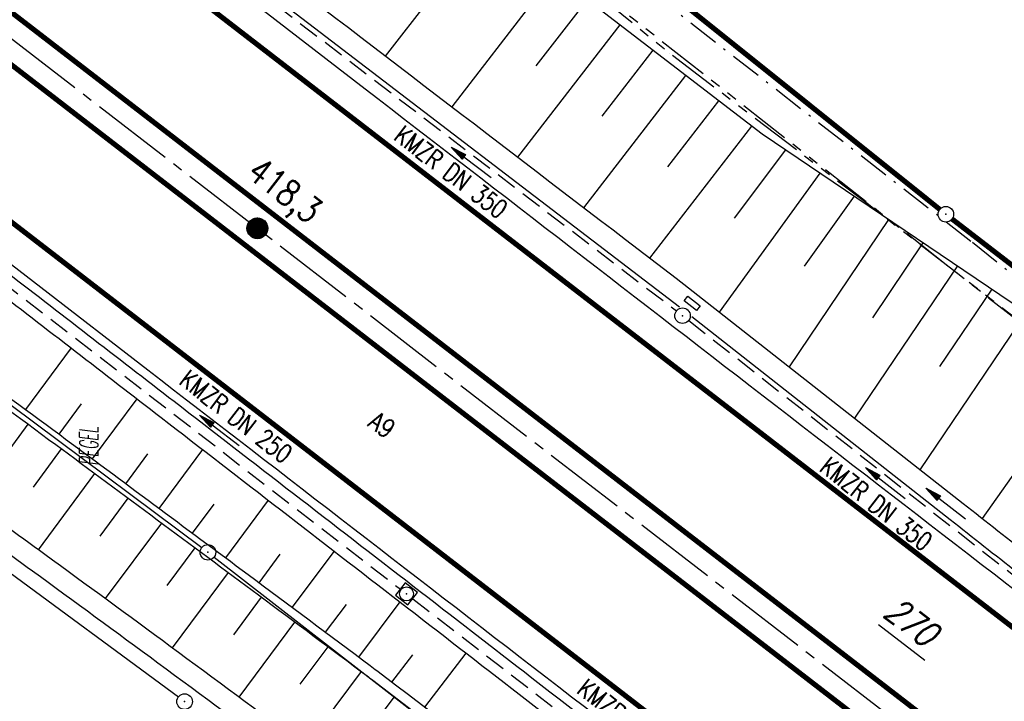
# Model space of a CAD drawing. Extents: x 448150 to 449332, y 437108 to 438384.
# Tile 141 of 172: x 449068 to 449162, y 437390 to 437456. Entities that reach past the tile are written whole.
import ezdxf
from ezdxf.enums import TextEntityAlignment as Align

# ---------------------------------------------------------------- set-up
doc = ezdxf.new("R2010")
doc.units = 0
doc.header["$LTSCALE"] = 2
doc.header["$MEASUREMENT"] = 0
for name, pattern in [('ACHSE', [5.5, 4, -0.5, 0.5, -0.5]), ('AUSGEZOGEN', [0]), ('BAB-FM2', [2.6, 1.5, -0.5, 0.1, -0.5]), ('GESTRICH-X2', [1.5, 1, -0.5]), ('PHANTOMX2', [5, 2.5, -0.5, 0.5, -0.5, 0.5, -0.5])]:
    doc.linetypes.add(name, pattern=pattern)
doc.layers.get('0').update_dxf_attribs({"linetype": 'AUSGEZOGEN'})
for name, color, linetype in [('213-FLSTNR-BAB', 7, 'AUSGEZOGEN'), ('213-GRENZL-BAB', 7, 'AUSGEZOGEN'), ('213_GRENZL', 8, 'AUSGEZOGEN'), ('213_GRENZP', 8, 'AUSGEZOGEN'), ('213GRENZP-BAB', 7, 'AUSGEZOGEN'), ('ACHSETOP', 250, 'ACHSE'), ('ANMERKUNG', 7, 'CONTINUOUS'), ('BAB_FM', 5, 'BAB-FM2'), ('BOESCHG', 250, 'AUSGEZOGEN'), ('FBRTOP', 250, 'AUSGEZOGEN'), ('HEKT_B', 250, 'CONTINUOUS'), ('KANAL', 7, 'GESTRICH-X2'), ('Lichtwellenleiter COLT', 46, 'PHANTOMX2'), ('Lichtwellenleiter GLH', 46, 'PHANTOMX2'), ('MULDE', 250, 'AUSGEZOGEN'), ('PFEIL', 7, 'CONTINUOUS'), ('PFEILTOP', 200, 'AUSGEZOGEN'), ('SCHLITZRINNE', 200, 'AUSGEZOGEN'), ('SCHRIFT', 7, 'AUSGEZOGEN'), ('SCHSYMBOL', 200, 'AUSGEZOGEN'), ('STRASSE', 250, 'AUSGEZOGEN'), ('TEXTO', 4, 'CONTINUOUS')]:
    doc.layers.add(name, color=color, linetype=linetype)
doc.styles.add('ROMANS', font='romans.shx', dxfattribs={"width": 0.8})

# ---------------------------------------------------------------- blocks, each defined once
blk = doc.blocks.new('*X15')
at = {"color": 0}
for p, q in [((212.234, 257.394), (213.242, 258.402)), ((212.236, 257.466), (213.169, 258.4)), ((212.237, 257.326), (213.31, 258.399)), ((212.244, 257.262), (213.373, 258.392)), ((212.244, 257.545), (213.09, 258.391)), ((212.254, 257.202), (213.434, 258.381)), ((212.261, 257.633), (213.003, 258.375)), ((212.268, 257.145), (213.491, 258.368)), ((212.284, 257.09), (213.545, 258.351)), ((212.29, 257.732), (212.903, 258.346)), ((212.303, 257.038), (213.597, 258.333)), ((212.324, 256.988), (213.647, 258.312)), ((212.343, 257.856), (212.779, 258.293)), ((212.347, 256.941), (213.694, 258.288)), ((212.372, 256.895), (213.74, 258.263)), ((212.399, 256.852), (213.783, 258.236)), ((212.428, 256.81), (213.825, 258.207)), ((212.459, 256.77), (213.865, 258.176)), ((212.492, 256.732), (213.903, 258.143)), ((212.526, 256.696), (213.939, 258.109)), ((212.563, 256.662), (213.974, 258.073)), ((212.601, 256.629), (214.006, 258.035)), ((212.64, 256.598), (214.037, 257.995)), ((212.682, 256.569), (214.066, 257.953)), ((212.726, 256.542), (214.093, 257.91)), ((212.771, 256.517), (214.119, 257.864)), ((212.819, 256.493), (214.142, 257.817)), ((212.868, 256.472), (214.163, 257.767)), ((212.92, 256.454), (214.182, 257.715)), ((212.975, 256.437), (214.198, 257.661)), ((213.032, 256.424), (214.211, 257.603)), ((213.092, 256.414), (214.222, 257.543)), ((213.156, 256.407), (214.229, 257.479)), ((213.224, 256.404), (214.232, 257.412)), ((213.296, 256.406), (214.23, 257.339)), ((213.375, 256.414), (214.222, 257.26)), ((213.463, 256.43), (214.205, 257.173)), ((213.563, 256.46), (214.176, 257.073)), ((213.686, 256.512), (214.123, 256.949))]:
    blk.add_line(p, q, dxfattribs=at)
blk = doc.blocks.new('SRMAST2')
at = {"color": 0}
blk.add_circle((0, 0), 0.999, dxfattribs=at)
blk.add_point((0, 0), dxfattribs=at)
blk.add_blockref('*X15', (-213.233, -257.403))
blk = doc.blocks.new('GST')
at = {"color": 0}
blk.add_circle((0, 0), 0.75, dxfattribs=at)
blk.add_point((0, 0), dxfattribs=at)
blk = doc.blocks.new('13')
blk.add_lwpolyline([(0.755, 1.218), (-0.748, 1.218), (-0.748, 1.801), (0.755, 1.801)], close=True)
at = {"rotation": 180}
blk.add_blockref('GST', (0, 0), dxfattribs=at)
blk = doc.blocks.new('20')
blk.add_lwpolyline([(-0.754, -0.751), (0.754, -0.751), (0.754, 0.75), (-0.754, 0.75)], close=True)
blk.add_circle((0, 0), 0.676)
blk.add_point((0, 0))
blk = doc.blocks.new('PFEIL2')
at = {"color": 0}
for p, q in [((0.88, 0.002), (-2.401, -0.012)), ((0.881, -0.271), (0.879, 0.276)), ((0.879, 0.276), (2.429, 0.009)), ((0.911, 0.27), (0.879, 0.265)), ((0.965, 0.261), (0.879, 0.246)), ((1.019, 0.252), (0.879, 0.228)), ((1.073, 0.242), (0.879, 0.209)), ((1.127, 0.233), (0.879, 0.191)), ((1.181, 0.224), (0.879, 0.172)), ((1.235, 0.214), (0.879, 0.154)), ((1.289, 0.205), (0.879, 0.135)), ((1.343, 0.196), (0.879, 0.117)), ((1.397, 0.187), (0.879, 0.098)), ((1.451, 0.177), (0.879, 0.08)), ((1.505, 0.168), (0.879, 0.061)), ((1.559, 0.159), (0.88, 0.043)), ((1.613, 0.149), (0.88, 0.024)), ((1.668, 0.14), (0.88, 0.006)), ((1.722, 0.131), (0.88, -0.013)), ((1.776, 0.121), (0.88, -0.031)), ((1.83, 0.112), (0.88, -0.05)), ((1.884, 0.103), (0.88, -0.068)), ((1.938, 0.094), (0.88, -0.087)), ((1.992, 0.084), (0.88, -0.105)), ((2.046, 0.075), (0.88, -0.124)), ((2.1, 0.066), (0.88, -0.142)), ((2.154, 0.056), (0.88, -0.161)), ((2.208, 0.047), (0.88, -0.179)), ((2.262, 0.038), (0.881, -0.198)), ((2.316, 0.029), (0.881, -0.216)), ((2.37, 0.019), (0.881, -0.235)), ((2.424, 0.01), (0.881, -0.253)), ((2.429, 0.009), (0.881, -0.271))]:
    blk.add_line(p, q, dxfattribs=at)

msp = doc.modelspace()

# ---------------------------------------------------------------- hatches: boundary and pattern name
at = {"layer": 'SCHLITZRINNE'}
h = msp.add_hatch(dxfattribs=at)
h.set_pattern_fill('_USER', color=256, scale=1.5, angle=45, style=0, pattern_type=0)
h.set_pattern_definition([(0.19809, (448696.2442, 437758.0261), (-0.005186, 1.499991), [])])
edge = h.paths.add_edge_path()
edge.add_arc((450103.943, 439168.643), 1992.851, 225.253931, 225.326505)
edge.add_arc((450104.379, 439169.084), 1993.471, 225.326505, 225.685513)
edge.add_arc((450114.112, 439179.052), 2007.404, 225.685514, 226.043274)
edge.add_arc((450116.374, 439181.397), 2010.661, 226.043274, 226.400342)
edge.add_arc((450108.345, 439172.967), 1999.019, 226.400342, 226.758448)
edge.add_arc((450107.359, 439171.918), 1997.58, 226.758448, 227.116898)
edge.add_arc((450114.22, 439179.306), 2007.663, 227.116898, 227.474446)
edge.add_arc((450112.044, 439176.933), 2004.443, 227.474446, 227.83238)
edge.add_arc((450107.824, 439172.273), 1998.156, 227.83238, 228.190877)
edge.add_arc((450107.663, 439172.094), 1997.915, 228.190877, 228.549748)
edge.add_arc((450107.034, 439171.381), 1996.965, 228.549748, 228.908704)
edge.add_arc((450111.572, 439176.585), 2003.869, 228.908704, 229.265964)
edge.add_arc((450119.093, 439185.318), 2015.394, 229.265964, 229.6222)
edge.add_arc((450115.134, 439180.663), 2009.284, 229.6222, 229.979919)
edge.add_arc((450101.808, 439164.793), 1988.56, 229.979919, 230.339497)
edge.add_arc((450135.905, 439205.921), 2041.985, 230.339497, 230.699144)
edge.add_arc((450015.788, 439059.171), 1852.343, 230.699144, 231.076753)
edge.add_arc((450440.038, 439584.513), 2527.6, 231.076753, 231.41321)
edge.add_arc((449605.176, 438538.206), 1189.037, 231.413211, 231.903765)
edge.add_arc((451876.599, 441435.451), 4870.53, 231.903765, 232.054115)
edge.add_arc((449764.385, 438726.671), 1435.572, 232.054115, 232.331051)
edge.add_arc((663048.573, 714993.472), 350453.466, 232.33105148, 232.33182369)
edge.add_arc((452105.708, 441751.773), 5260.885, 232.331837, 232.33814)
edge.add_arc((1083717.784, 1260087.558), 1038995.508, 232.338139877, 232.338829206)
edge.add_arc((362297.748, 325361.769), 141749.668, 52.33595822, 52.34101086, ccw=False)
edge.add_arc((130991.073, 25697.409), 520301.522, 52.33458173, 52.33595822, ccw=False)
edge.add_arc((597397.743, 629905.021), 242982.187, 232.33379622, 232.33674373)
edge.add_arc((1091510.304, 1270060.009), 1051651.236, 232.336743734, 232.337424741)
edge.add_arc((63904.407, -61307.138), 630166.935, 52.33651599, 52.337652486, ccw=False)
edge.add_line((448950.678, 437541.271), (448965.933, 437529.496))
edge.add_arc((450103.943, 439168.643), 1993.351, 225.253931, 225.326505)
edge.add_arc((450104.379, 439169.084), 1993.971, 225.326505, 225.633952)
h = msp.add_hatch(dxfattribs=at)
h.set_pattern_fill('_USER', color=256, scale=1.5, angle=45, style=0, pattern_type=0)
h.set_pattern_definition([(1.0848, (448717.7677, 437736.8698), (-0.0283982, 1.4997312), [])])
edge = h.paths.add_edge_path()
edge.add_arc((450104.379, 439169.084), 1993.971, 225.677136, 225.685513)
edge.add_arc((450114.112, 439179.052), 2007.904, 225.685514, 226.043274)
edge.add_arc((450116.374, 439181.397), 2011.161, 226.043274, 226.348764)
edge.add_arc((450103.943, 439168.643), 1992.851, 225.253931, 225.326505)
edge.add_arc((450104.379, 439169.084), 1993.471, 225.326505, 225.685513)
edge.add_arc((450114.112, 439179.052), 2007.404, 225.685514, 226.043274)
edge.add_arc((450116.374, 439181.397), 2010.661, 226.043274, 226.400342)
edge.add_arc((450108.345, 439172.967), 1999.019, 226.400342, 226.758448)
edge.add_arc((450107.359, 439171.918), 1997.58, 226.758448, 227.116898)
edge.add_arc((450114.22, 439179.306), 2007.663, 227.116898, 227.474446)
edge.add_arc((450112.044, 439176.933), 2004.443, 227.474446, 227.83238)
edge.add_arc((450107.824, 439172.273), 1998.156, 227.83238, 228.190877)
edge.add_arc((450107.663, 439172.094), 1997.915, 228.190877, 228.549748)
edge.add_arc((450107.034, 439171.381), 1996.965, 228.549748, 228.908704)
edge.add_arc((450111.572, 439176.585), 2003.869, 228.908704, 229.265964)
edge.add_arc((450119.093, 439185.318), 2015.394, 229.265964, 229.6222)
edge.add_arc((450115.134, 439180.663), 2009.284, 229.6222, 229.979919)
edge.add_arc((450101.808, 439164.793), 1988.56, 229.979919, 230.339497)
edge.add_arc((450135.905, 439205.921), 2041.985, 230.339497, 230.699144)
edge.add_arc((450015.788, 439059.171), 1852.343, 230.699144, 231.076753)
edge.add_arc((450440.038, 439584.513), 2527.6, 231.076753, 231.41321)
edge.add_arc((449605.176, 438538.206), 1189.037, 231.413211, 231.903765)
edge.add_arc((451876.599, 441435.451), 4870.53, 231.903765, 232.054115)
edge.add_arc((449764.385, 438726.671), 1435.572, 232.054115, 232.331051)
edge.add_arc((663048.573, 714993.472), 350453.466, 232.33105148, 232.33182369)
edge.add_arc((452105.708, 441751.773), 5260.885, 232.331837, 232.33814)
edge.add_arc((1083717.784, 1260087.558), 1038995.508, 232.338139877, 232.338829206)
edge.add_arc((362297.748, 325361.769), 141749.668, 52.33595822, 52.34101086, ccw=False)
edge.add_arc((130991.073, 25697.409), 520301.522, 52.33458173, 52.33595822, ccw=False)
edge.add_arc((597397.743, 629905.021), 242982.187, 232.33379622, 232.33674373)
edge.add_arc((1091510.304, 1270060.009), 1051651.236, 232.336743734, 232.337424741)
edge.add_arc((63904.407, -61307.138), 630166.935, 52.33651599, 52.337652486, ccw=False)
edge.add_line((448950.678, 437541.271), (448965.933, 437529.496))
h = msp.add_hatch(dxfattribs=at)
h.set_pattern_fill('_USER', color=256, scale=1.5, angle=45, style=0, pattern_type=0)
h.set_pattern_definition([(1.92282, (448737.9663, 437717.5835), (-0.05033, 1.4991554), [])])
edge = h.paths.add_edge_path()
edge.add_arc((450116.374, 439181.397), 2011.161, 226.391578, 226.400342)
edge.add_arc((450108.345, 439172.967), 1999.519, 226.400342, 226.758448)
edge.add_arc((450107.359, 439171.918), 1998.08, 226.758448, 227.116898)
edge.add_arc((450114.22, 439179.306), 2008.163, 227.116898, 227.474446)
edge.add_arc((450112.044, 439176.933), 2004.943, 227.474446, 227.83238)
edge.add_arc((450107.824, 439172.273), 1998.656, 227.83238, 228.068653)
edge.add_arc((450103.943, 439168.643), 1992.851, 225.253931, 225.326505)
edge.add_arc((450104.379, 439169.084), 1993.471, 225.326505, 225.685513)
edge.add_arc((450114.112, 439179.052), 2007.404, 225.685514, 226.043274)
edge.add_arc((450116.374, 439181.397), 2010.661, 226.043274, 226.400342)
edge.add_arc((450108.345, 439172.967), 1999.019, 226.400342, 226.758448)
edge.add_arc((450107.359, 439171.918), 1997.58, 226.758448, 227.116898)
edge.add_arc((450114.22, 439179.306), 2007.663, 227.116898, 227.474446)
edge.add_arc((450112.044, 439176.933), 2004.443, 227.474446, 227.83238)
edge.add_arc((450107.824, 439172.273), 1998.156, 227.83238, 228.190877)
edge.add_arc((450107.663, 439172.094), 1997.915, 228.190877, 228.549748)
edge.add_arc((450107.034, 439171.381), 1996.965, 228.549748, 228.908704)
edge.add_arc((450111.572, 439176.585), 2003.869, 228.908704, 229.265964)
edge.add_arc((450119.093, 439185.318), 2015.394, 229.265964, 229.6222)
edge.add_arc((450115.134, 439180.663), 2009.284, 229.6222, 229.979919)
edge.add_arc((450101.808, 439164.793), 1988.56, 229.979919, 230.339497)
edge.add_arc((450135.905, 439205.921), 2041.985, 230.339497, 230.699144)
edge.add_arc((450015.788, 439059.171), 1852.343, 230.699144, 231.076753)
edge.add_arc((450440.038, 439584.513), 2527.6, 231.076753, 231.41321)
edge.add_arc((449605.176, 438538.206), 1189.037, 231.413211, 231.903765)
edge.add_arc((451876.599, 441435.451), 4870.53, 231.903765, 232.054115)
edge.add_arc((449764.385, 438726.671), 1435.572, 232.054115, 232.331051)
edge.add_arc((663048.573, 714993.472), 350453.466, 232.33105148, 232.33182369)
edge.add_arc((452105.708, 441751.773), 5260.885, 232.331837, 232.33814)
edge.add_arc((1083717.784, 1260087.558), 1038995.508, 232.338139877, 232.338829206)
edge.add_arc((362297.748, 325361.769), 141749.668, 52.33595822, 52.34101086, ccw=False)
edge.add_arc((130991.073, 25697.409), 520301.522, 52.33458173, 52.33595822, ccw=False)
edge.add_arc((597397.743, 629905.021), 242982.187, 232.33379622, 232.33674373)
edge.add_arc((1091510.304, 1270060.009), 1051651.236, 232.336743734, 232.337424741)
edge.add_arc((63904.407, -61307.138), 630166.935, 52.33651599, 52.337652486, ccw=False)
edge.add_line((448950.678, 437541.271), (448965.933, 437529.496))
h = msp.add_hatch(dxfattribs=at)
h.set_pattern_fill('_USER', color=256, scale=1.5, angle=45, style=0, pattern_type=0)
h.set_pattern_definition([(5.43336, (448830.8072, 437635.437), (-0.142032, 1.4932605), [])])
edge = h.paths.add_edge_path()
edge.add_arc((450115.134, 439180.663), 2009.784, 229.703318, 229.979919)
edge.add_arc((450101.808, 439164.793), 1989.06, 229.979919, 230.339497)
edge.add_arc((450135.905, 439205.921), 2042.485, 230.339497, 230.699144)
edge.add_arc((450015.788, 439059.171), 1852.843, 230.699144, 231.076753)
edge.add_arc((450440.038, 439584.513), 2528.1, 231.076753, 231.211068)
edge.add_arc((450103.943, 439168.643), 1992.851, 225.253931, 225.326505)
edge.add_arc((450104.379, 439169.084), 1993.471, 225.326505, 225.685513)
edge.add_arc((450114.112, 439179.052), 2007.404, 225.685514, 226.043274)
edge.add_arc((450116.374, 439181.397), 2010.661, 226.043274, 226.400342)
edge.add_arc((450108.345, 439172.967), 1999.019, 226.400342, 226.758448)
edge.add_arc((450107.359, 439171.918), 1997.58, 226.758448, 227.116898)
edge.add_arc((450114.22, 439179.306), 2007.663, 227.116898, 227.474446)
edge.add_arc((450112.044, 439176.933), 2004.443, 227.474446, 227.83238)
edge.add_arc((450107.824, 439172.273), 1998.156, 227.83238, 228.190877)
edge.add_arc((450107.663, 439172.094), 1997.915, 228.190877, 228.549748)
edge.add_arc((450107.034, 439171.381), 1996.965, 228.549748, 228.908704)
edge.add_arc((450111.572, 439176.585), 2003.869, 228.908704, 229.265964)
edge.add_arc((450119.093, 439185.318), 2015.394, 229.265964, 229.6222)
edge.add_arc((450115.134, 439180.663), 2009.284, 229.6222, 229.979919)
edge.add_arc((450101.808, 439164.793), 1988.56, 229.979919, 230.339497)
edge.add_arc((450135.905, 439205.921), 2041.985, 230.339497, 230.699144)
edge.add_arc((450015.788, 439059.171), 1852.343, 230.699144, 231.076753)
edge.add_arc((450440.038, 439584.513), 2527.6, 231.076753, 231.41321)
edge.add_arc((449605.176, 438538.206), 1189.037, 231.413211, 231.903765)
edge.add_arc((451876.599, 441435.451), 4870.53, 231.903765, 232.054115)
edge.add_arc((449764.385, 438726.671), 1435.572, 232.054115, 232.331051)
edge.add_arc((663048.573, 714993.472), 350453.466, 232.33105148, 232.33182369)
edge.add_arc((452105.708, 441751.773), 5260.885, 232.331837, 232.33814)
edge.add_arc((1083717.784, 1260087.558), 1038995.508, 232.338139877, 232.338829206)
edge.add_arc((362297.748, 325361.769), 141749.668, 52.33595822, 52.34101086, ccw=False)
edge.add_arc((130991.073, 25697.409), 520301.522, 52.33458173, 52.33595822, ccw=False)
edge.add_arc((597397.743, 629905.021), 242982.187, 232.33379622, 232.33674373)
edge.add_arc((1091510.304, 1270060.009), 1051651.236, 232.336743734, 232.337424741)
edge.add_arc((63904.407, -61307.138), 630166.935, 52.33651599, 52.337652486, ccw=False)
edge.add_line((448950.678, 437541.271), (448965.933, 437529.496))

# ---------------------------------------------------------------- linework, layer by layer
at = {"layer": '213-FLSTNR-BAB'}
msp.add_line((449150.295, 437397.718), (449154.743, 437394.285), dxfattribs=at)
at = {"layer": '213-GRENZL-BAB', "const_width": 0.5, "flags": 128}
for points in [[(449156.194, 437437.749), (449089.305, 437491.321)], [(449216.508, 437391.238), (449157.374, 437436.822)]]:
    msp.add_lwpolyline(points, dxfattribs=at)
at = {"layer": '213-GRENZL-BAB', "flags": 128}
for points in [[(449020.69, 437453.231), (449085.07, 437405.139)], [(449086.262, 437404.23), (449149.518, 437355.09)]]:
    msp.add_lwpolyline(points, dxfattribs=at)
at = {"layer": '213_GRENZL'}
msp.add_line((449033.033, 437427.504), (449082.817, 437390.746), dxfattribs=at)
at = {"layer": 'ACHSETOP', "flags": 128}
msp.add_lwpolyline([(448380.241, 438171.899), (448383.346, 438166.505), (448396.089, 438144.997), (448409.099, 438123.649), (448422.375, 438102.466), (448435.915, 438081.45), (448449.717, 438060.605), (448463.778, 438039.935), (448478.096, 438019.441), (448492.67, 437999.129), (448507.496, 437979), (448522.573, 437959.057), (448537.897, 437939.305), (448553.468, 437919.746), (448569.282, 437900.384), (448585.336, 437881.22), (448601.629, 437862.258), (448618.157, 437843.502), (448634.919, 437824.954), (448651.911, 437806.617), (448669.131, 437788.493), (448686.577, 437770.586), (448704.244, 437752.899), (448722.132, 437735.434), (448740.236, 437718.194), (448758.555, 437701.181), (448777.084, 437684.399), (448795.822, 437667.85), (448814.766, 437651.536), (448833.911, 437635.46), (448853.257, 437619.625), (448872.798, 437604.033), (448888.336, 437591.917), (448892.529, 437588.68), (448912.32, 437573.405), (448932.11, 437558.129), (448951.9, 437542.854), (449011.271, 437497.027), (449090.432, 437435.925), (449169.594, 437374.823), (449183.702, 437363.933)], dxfattribs=at)
at = {"layer": 'BAB_FM'}
msp.add_lwpolyline([(448987.237, 437575.914), (449009.214, 437556.834), (449046.714, 437551.227), (449084.129, 437482.381), (449091.605, 437482.381), (449119.908, 437465.32), (449159.338, 437434.574), (449198.349, 437403.286), (449215.643, 437390.518)], dxfattribs=at)
at = {"layer": 'BOESCHG'}
for p, q in [((449102.779, 437452.536), (449112.789, 437465.4)), ((449109.192, 437447.631), (449119.063, 437460.439)), ((449117.3, 437451.599), (449122.232, 437457.997)), ((449115.546, 437442.77), (449125.4, 437455.555)), ((449123.646, 437446.727), (449128.568, 437453.113)), ((449121.9, 437437.91), (449131.736, 437450.671)), ((449129.991, 437441.854), (449134.904, 437448.229)), ((449128.255, 437433.049), (449138.073, 437445.788)), ((449136.406, 437436.909), (449141.342, 437443.486)), ((449134.978, 437427.845), (449144.657, 437441.248)), ((449143.149, 437432.279), (449147.972, 437439.01)), ((449141.697, 437422.566), (449151.288, 437436.771)), ((449149.727, 437427.311), (449154.603, 437434.533)), ((449148.004, 437417.61), (449157.918, 437432.295)), ((449156.196, 437422.595), (449161.233, 437430.057)), ((449154.311, 437412.655), (449164.548, 437427.819)), ((449072.474, 437424.397), (449068.075, 437418.447)), ((449160.301, 437407.945), (449171.12, 437423.262)), ((449078.815, 437419.499), (449074.504, 437413.686)), ((449073.468, 437419.007), (449071.291, 437416.068)), ((449062.897, 437409.655), (449068.354, 437417.035)), ((449068.846, 437410.978), (449071.569, 437414.656)), ((449085.15, 437414.604), (449080.929, 437408.919)), ((449079.85, 437414.177), (449077.717, 437411.303)), ((449069.353, 437404.944), (449074.784, 437412.276)), ((449075.29, 437406.242), (449077.998, 437409.894)), ((449086.229, 437409.345), (449084.14, 437406.534)), ((449091.485, 437409.708), (449087.35, 437404.147)), ((449075.809, 437400.23), (449081.211, 437407.512)), ((449081.727, 437401.496), (449084.423, 437405.128)), ((449092.606, 437404.51), (449090.559, 437401.76)), ((449097.823, 437404.81), (449093.767, 437399.37)), ((449082.249, 437395.492), (449087.635, 437402.744)), ((449088.155, 437396.737), (449090.846, 437400.359)), ((449098.983, 437399.669), (449096.973, 437396.978)), ((449104.162, 437399.91), (449100.177, 437394.583)), ((449088.67, 437390.741), (449094.055, 437397.971)), ((449094.569, 437391.972), (449097.262, 437395.581)), ((449105.368, 437394.802), (449103.369, 437392.172)), ((449110.533, 437394.983), (449106.552, 437389.751)), ((449095.078, 437385.981), (449100.466, 437393.187)), ((449100.937, 437387.207), (449103.653, 437390.769))]:
    msp.add_line(p, q, dxfattribs=at)
for points in [[(448954.691, 437501.956, -0.009019), (448976.82, 437485.783, -0.000877), (448994.474, 437472.337, 0.001124), (449008.265, 437461.845, 0.000367), (449030.897, 437444.731, 0.001371), (449036.972, 437440.171, 0.002262), (449049.18, 437431.144, -0.001268), (449070.999, 437415.078, -0.000443), (449090.542, 437400.583, -0.000825), (449101.007, 437392.781, -0.002277), (449101.56, 437392.363, -0.000041), (449132.439, 437368.815, -0.002303)], [(449154.897, 437352.613, 0.001072), (449139.433, 437364.685, 0.002565), (449132.929, 437369.686, 0.000039), (449101.949, 437393.253, 0.001905), (449101.315, 437393.732, 0.000752), (449089.533, 437402.525, 0.000489), (449071.382, 437416.001, 0.001588), (449050.312, 437431.509, -0.002579), (449037.354, 437441.086, -0.001306), (449030.744, 437446.052, -0.00039), (449008.649, 437462.766, -0.001186), (448994.808, 437473.305, 0.000936), (448977.276, 437486.669, 0.008823), (448955.953, 437502.274, -0.010074)]]:
    msp.add_lwpolyline(points, format="xyb", dxfattribs=at)
msp.add_lwpolyline([(449083.945, 437489.625), (449084.711, 437489.079), (449086.965, 437487.441), (449098.128, 437478.088), (449113.515, 437464.771), (449117.516, 437461.63), (449139.063, 437445.023), (449170.023, 437424.122), (449183.627, 437413.446), (449185.76, 437409.709), (449187.668, 437406.801), (449193.258, 437402.425), (449212.399, 437387.818)], dxfattribs=at)
at = {"layer": 'FBRTOP'}
for points in [[(448922.707, 437586.863, -0.000006), (448932.602, 437579.224, 0.000013), (448942.498, 437571.586, 0.000003), (448952.392, 437563.949, -0.000005), (448962.287, 437556.312, -0.000002), (448991.973, 437533.398, 0.000001), (449021.658, 437510.484, 0), (449059.524, 437481.257, 0), (449100.819, 437449.382, 0.000002), (449140.4, 437418.831, -0.000003), (449179.981, 437388.28, -0.000002), (449197.089, 437375.075, 0.000004)], [(448902.917, 437602.137, 0.000003), (448912.812, 437594.5, -0.000022)], [(448953.441, 437519.874, -0.000001), (448971.045, 437506.285, 0.000001), (449000.731, 437483.372, 0), (449038.595, 437454.145, 0), (449079.892, 437422.27, 0.000002), (449119.473, 437391.719, -0.000003), (449159.054, 437361.168, -0.000001), (449170.118, 437352.627, 0.000004)]]:
    msp.add_lwpolyline(points, format="xyb", dxfattribs=at)
at = {"layer": 'FBRTOP', "const_width": 0.5}
for points in [[(448913.542, 437574.988, -0.000006), (448923.437, 437567.35, 0.000013), (448933.332, 437559.712, 0.000003), (448943.227, 437552.075, -0.000005), (448953.122, 437544.437, -0.000002), (448982.808, 437521.524, 0.000001), (449012.493, 437498.61, 0), (449050.358, 437469.383, 0), (449091.654, 437437.508, 0.000002), (449131.235, 437406.957, -0.000003), (449170.816, 437376.406, -0.000001), (449185.277, 437365.244, 0.000004)], [(448920.886, 437584.504, -0.000006), (448930.781, 437576.866, 0.000013), (448940.677, 437569.227, 0.000003), (448950.572, 437561.59, -0.000005), (448960.466, 437553.953, -0.000002), (448990.152, 437531.039), (449019.838, 437508.125), (449057.703, 437478.898), (449098.999, 437447.023, 0.000002), (449138.58, 437416.472, -0.000003), (449178.161, 437385.922, -0.000002), (449194.742, 437373.122, 0.000004)], [(448901.097, 437599.778, 0.000003), (448910.992, 437592.141, -0.000022)], [(448893.751, 437590.263, 0.000003), (448903.647, 437582.626, -0.000022)], [(448965.933, 437529.496, -0.000001), (448980.363, 437518.357, 0.000001), (449010.049, 437495.444, 0.000001), (449047.914, 437466.217, 0.000001), (449089.21, 437434.342, 0.000002), (449128.791, 437403.791, -0.000003), (449168.372, 437373.24, -0.000001), (449182.127, 437362.622, 0.000004)]]:
    msp.add_lwpolyline(points, format="xyb", dxfattribs=at)
msp.add_lwpolyline([(448682.025, 437755.333), (448694.401, 437742.943), (448712.414, 437725.356), (448730.645, 437707.995), (448749.092, 437690.863), (448767.751, 437673.964), (448786.62, 437657.299), (448805.696, 437640.871), (448824.976, 437624.682), (448844.457, 437608.736), (448864.127, 437593.041), (448879.754, 437580.856), (448883.974, 437577.598), (448903.766, 437562.322), (448923.555, 437547.047), (448943.346, 437531.771), (449002.717, 437485.944), (449081.878, 437424.842), (449161.04, 437363.74), (449172.678, 437354.757)], dxfattribs=at)
at = {"layer": 'KANAL'}
for p, q in [((449092.188, 437457.5), (449130.813, 437427.969)), ((449065.781, 437430.844), (449104.219, 437401.125)), ((449132, 437427.031), (449169.875, 437397.313)), ((449105.406, 437400.219), (449143.625, 437370.656))]:
    msp.add_line(p, q, dxfattribs=at)
at = {"layer": 'Lichtwellenleiter COLT', "flags": 128}
msp.add_lwpolyline([(448659.361, 437835.396), (448668.132, 437829.071), (448675.787, 437824.126), (448685.034, 437816.399), (448707.69, 437793.318), (448725.457, 437778.29), (448744.096, 437761.363), (448761.357, 437745.153), (448817.297, 437686.934), (448837.365, 437672.417), (448852.442, 437665.478), (448883.386, 437653.906), (448906.675, 437637.299), (448923.155, 437622.302), (448933.12, 437620.67), (448942.93, 437614.42), (448953.22, 437606.47), (448980, 437585.1), (448999.76, 437565.35), (449013.23, 437542.09), (449015.39, 437534.98), (449018.87, 437529.6), (449025.86, 437525.22), (449038.3, 437522.199), (449054.369, 437521.792), (449059.826, 437520.831), (449063.597, 437518.321), (449065.942, 437515.989), (449065.942, 437515.989), (449095.923, 437479.561), (449111.4, 437468.124), (449127.441, 437455.522), (449178.723, 437415.235), (449213.53, 437388.76)], dxfattribs=at)
at = {"layer": 'Lichtwellenleiter GLH', "flags": 128}
msp.add_lwpolyline([(448402.855, 438190.721), (448415.11, 438168.314), (448419.911, 438160.49), (448420.725, 438158.165), (448503.055, 438031.342), (448522.169, 438004.419), (448532.905, 437989.335), (448539.667, 437979.777), (448549.911, 437964.576), (448559.068, 437950.984), (448598.005, 437903.186), (448632.587, 437863.534), (448656.705, 437838.284), (448666.355, 437831.36), (448672.424, 437827.199), (448672.424, 437827.199), (448672.424, 437827.199), (448838.467, 437670.549), (448842.766, 437668.364), (448853.433, 437664.997), (448877.046, 437657.59), (448892.657, 437650.227), (448906.675, 437637.299), (448920.226, 437624.264), (448935.452, 437618.377), (448950.431, 437608.21), (448972.816, 437591.004), (448987.735, 437577.681), (449010.104, 437551.375), (449016.191, 437536.404), (449021.739, 437528.719), (449038.775, 437522.269), (449054.536, 437521.856), (449060.555, 437520.65), (449065.786, 437515.9), (449095.768, 437479.472), (449099.803, 437476.391), (449111.456, 437468.051), (449130.147, 437452.823), (449130.147, 437452.823), (449149.325, 437438.239), (449167.315, 437424.317), (449186.306, 437409.335), (449205.486, 437394.548), (449213.167, 437388.457)], dxfattribs=at)
at = {"layer": 'MULDE'}
for points in [[(449107.415, 437376.841, 0.000009), (449131.747, 437358.942, 0.00096)], [(449106.23, 437375.23, 0.000009), (449130.561, 437357.33, 0.000999)], [(448968.593, 437480.222, -0.002941), (448980.001, 437471.688, -0.002496), (448993.328, 437461.49, -0.005844), (449001.849, 437454.741, 0.00895), (449007.4, 437450.401, 0.008417), (449015.793, 437444.295, -0.006122), (449027.427, 437435.913, -0.001349), (449042.906, 437424.407, 0.001917), (449053.8, 437416.327, 0.001281), (449069.938, 437404.518, -0.00171), (449082.033, 437395.651, -0.000947), (449094.845, 437386.154, 0.001011)], [(448967.405, 437478.614, -0.002941), (448978.794, 437470.094, -0.002496), (448992.104, 437459.908, -0.005844), (449000.589, 437453.188, 0.00895), (449006.196, 437448.803, 0.008417), (449014.644, 437442.658, -0.006122), (449026.239, 437434.305, -0.001349), (449041.708, 437422.805, 0.001917), (449052.614, 437414.717, 0.001281), (449068.761, 437402.901, -0.00171), (449080.845, 437394.043, -0.000947), (449093.651, 437384.549, 0.001011)], [(449071.686, 437476.31), (449093.133, 437459.914, -0.000001), (449131.988, 437430.193), (449158.445, 437409.407, 0.002806), (449171.881, 437398.924, 0.002126), (449193.575, 437382.34, -0.000785), (449199.973, 437377.476, -0.000455)], [(449157.206, 437407.838, 0.002708), (449170.191, 437397.702, 0.002126)]]:
    msp.add_lwpolyline(points, format="xyb", dxfattribs=at)
at = {"layer": 'MULDE', "flags": 128}
for points in [[(448954.785, 437518.341, 0.000109), (448956.779, 437516.388, 0.000157), (448958.163, 437515.034, 0.000011), (448959.867, 437513.368, 0.000143), (448959.999, 437513.239, 0.042526), (448965.438, 437508.764, -0.013468), (448983.849, 437495.327, -0.000028), (449008.283, 437476.463, 0.000072), (449017.854, 437469.075, 0.000017), (449056.003, 437439.638, -0.000067), (449065.798, 437432.079, -0.000102), (449082.4, 437419.256, -0.000074), (449105.415, 437401.469, -0.000078), (449116.883, 437392.6, 0.000032), (449144.822, 437370.989, 0.000108), (449145.231, 437370.673, 0.000004), (449155.605, 437362.656, 0.005451), (449157.368, 437361.325, 0.002045), (449162.157, 437357.818, 0.002045)], [(448953.385, 437516.913, 0.000109), (448955.38, 437514.959, 0.000157), (448956.765, 437513.604, 0.000011), (448958.469, 437511.938, 0.000143), (448958.601, 437511.809, 0.042526), (448964.303, 437507.117, -0.013468), (448982.627, 437493.743, -0.000028), (449007.06, 437474.88, 0.000072), (449016.632, 437467.491, 0.000017), (449054.781, 437438.055, -0.000067), (449064.576, 437430.495, -0.000102), (449081.178, 437417.674, -0.000074), (449104.191, 437399.887, -0.000078), (449115.659, 437391.018, 0.000032), (449143.598, 437369.407, 0.000108), (449144.008, 437369.09, 0.000004), (449154.383, 437361.074, 0.005451), (449156.18, 437359.716, 0.002045), (449160.983, 437356.2, 0.002045)]]:
    msp.add_lwpolyline(points, format="xyb", dxfattribs=at)
at = {"layer": 'MULDE'}
for points in [[(449092.538, 437457.853), (449131.108, 437428.351)], [(449132.293, 437427.431), (449157.206, 437407.838)]]:
    msp.add_lwpolyline(points, dxfattribs=at)
at = {"layer": 'STRASSE'}
for points in [[(448965.861, 437640.125, -0.007273), (448982.543, 437630.423, -0.002597), (448992.855, 437624.15, -0.002625), (449002.994, 437617.836, -0.008673), (449018.483, 437607.698, -0.007096), (449037.015, 437594.715, -0.00359), (449045.263, 437588.67, -0.003795), (449052.98, 437582.837, -0.008023), (449064.48, 437573.709, -0.00774), (449076.097, 437563.877, -0.007299), (449087.721, 437553.422, -0.008343), (449097.6, 437543.962, -0.003025), (449110.786, 437530.747, -0.005424), (449118.016, 437523.252, -0.000071), (449129.468, 437511.116, -0.000182), (449133.912, 437506.402, -0.000004), (449139.57, 437500.396, -0.000025), (449140.455, 437499.456, -0.000258), (449147.41, 437492.063, -0.000265), (449154.173, 437484.86, -0.000843), (449162.141, 437476.335, 0.000232), (449191.079, 437445.299, 0.000211), (449211.996, 437422.905, 0.000153), (449230.626, 437402.989, 0.003088)], [(449006.795, 437623.869, -0.008673), (449022.491, 437613.595, -0.007096), (449041.189, 437600.496, -0.00359), (449049.519, 437594.391, -0.003795), (449057.323, 437588.493, -0.008023), (449069.002, 437579.223, -0.00774), (449080.787, 437569.248, -0.007299), (449092.566, 437558.654, -0.008343), (449102.617, 437549.029, -0.003025), (449115.864, 437535.753, -0.005424), (449123.201, 437528.147, -0.000071), (449134.655, 437516.009, -0.000182), (449139.102, 437511.291, -0.000004), (449144.759, 437505.287, -0.000025), (449145.646, 437504.345, -0.000258), (449152.605, 437496.948, -0.000266), (449159.374, 437489.738, -0.000843), (449167.359, 437481.195, 0.000232), (449196.292, 437450.164, 0.000211), (449217.204, 437427.775, 0.000156), (449236.116, 437407.558, 0.003088)]]:
    msp.add_lwpolyline(points, format="xyb", dxfattribs=at)

# ---------------------------------------------------------------- block references
at = {"layer": '213_GRENZP', "rotation": 322.3369117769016}
msp.add_blockref('GST', (449083.42, 437390.3), dxfattribs=at)
at = {"layer": '213GRENZP-BAB', "rotation": 322.3369009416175}
for p in [(449156.78, 437437.281), (449085.669, 437404.69)]:
    msp.add_blockref('GST', p, dxfattribs=at)
at = {"layer": 'HEKT_B'}
msp.add_blockref('SRMAST2', (449090.432, 437435.925), dxfattribs=at)
at = {"layer": 'PFEIL'}
for p, rotation in [((449111.038, 437442.28), 142.5933999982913), ((449086.781, 437416.44), 142.308799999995), ((449150.946, 437411.364), 141.8961999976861)]:
    msp.add_blockref('PFEIL2', p, dxfattribs=dict(at, rotation=rotation))
at = {"layer": 'PFEILTOP', "rotation": 142.0093883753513}
msp.add_blockref('PFEIL2', (449156.783, 437409.38), dxfattribs=at)
at = {"layer": 'SCHSYMBOL', "rotation": 322.3365}
for name, p in [('13', (449131.403, 437427.501)), ('20', (449104.803, 437400.678))]:
    msp.add_blockref(name, p, dxfattribs=at)

# ---------------------------------------------------------------- texts
at = {"layer": '213-FLSTNR-BAB', "style": 'ROMANS', "oblique": 15, "width": 0.8}
msp.add_text('270', height=2.5, rotation=322.3369, dxfattribs=at).set_placement((449150.632, 437398.607))
at = {"layer": 'ANMERKUNG', "style": 'ROMANS', "oblique": 7, "width": 0.5}
msp.add_text('PEGEL', height=1.8, rotation=90, dxfattribs=at).set_placement((449075.098, 437413.062))
at = {"layer": 'HEKT_B', "style": 'ROMANS', "width": 0.8}
msp.add_text('418,3', height=2.5, rotation=322.3365, dxfattribs=at).set_placement((449089.281, 437440.969))
at = {"layer": 'SCHRIFT', "style": 'ROMANS', "width": 0.8}
msp.add_text('A9', height=1.8, rotation=325.00395, dxfattribs=at).set_placement((449100.965, 437416.913))
at = {"layer": 'TEXTO', "style": 'ROMANS', "width": 0.75}
for s, rotation, p in [('KMZR DN 350', 322.5934, (449108.549, 437440.637)), ('KMZR DN 250', 322.3088, (449087.823, 437417.068)), ('KMZR DN 350', 321.8962, (449149.526, 437408.659)), ('KMZR DN 250', 322.2792, (449126.163, 437387.266))]:
    msp.add_text(s, height=1.8, rotation=rotation, dxfattribs=at).set_placement(p, align=Align.CENTER)

doc.saveas('drawing.dxf')
